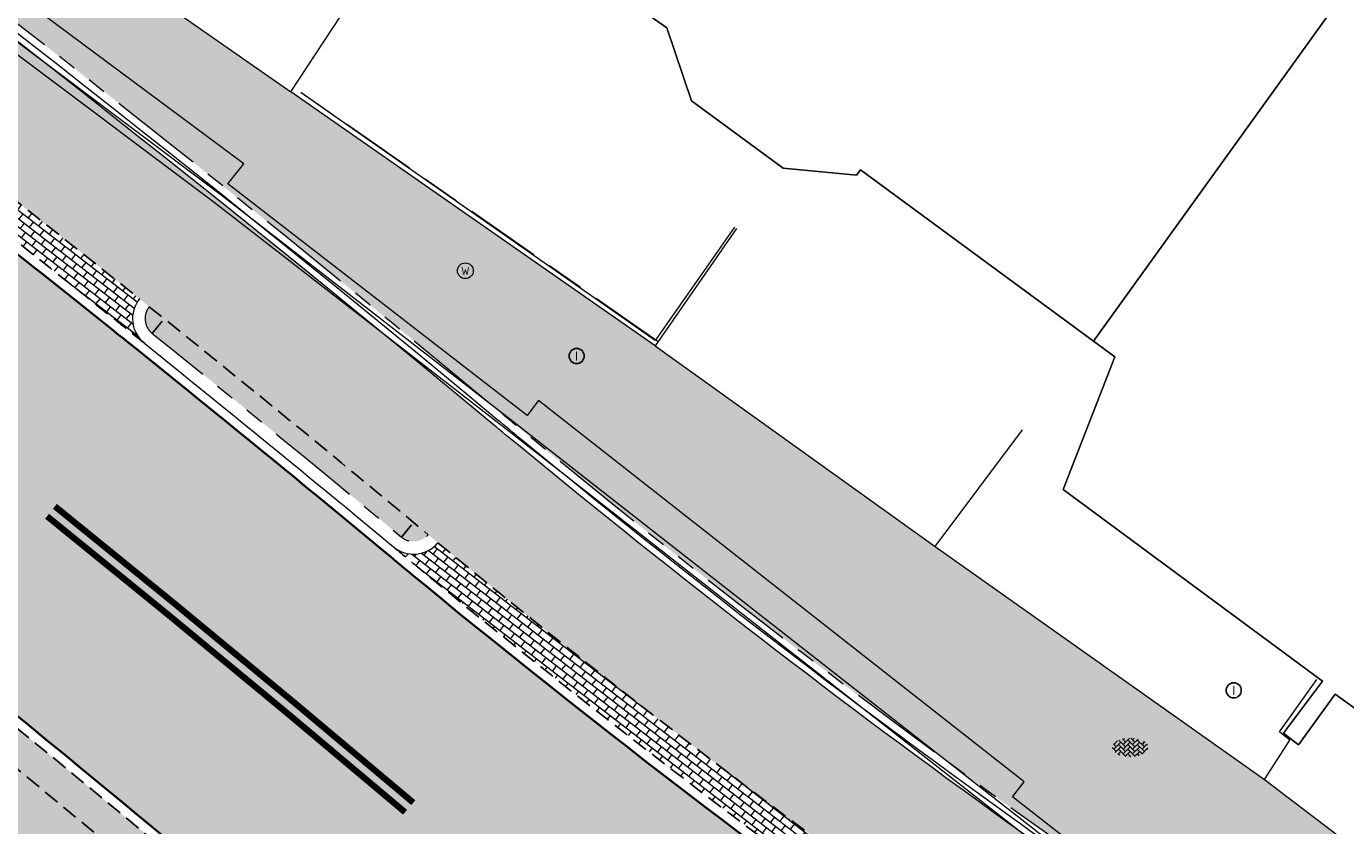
# Model space of a CAD drawing. Header units: metres. Extents: x 187916 to 189411, y 333285 to 334910.
# Tile 130 of 256: x 188355 to 188376, y 334447 to 334459. Entities that reach past the tile are written whole.
import ezdxf
from ezdxf.enums import TextEntityAlignment as Align

# ---------------------------------------------------------------- set-up
doc = ezdxf.new("R2010")
doc.units = ezdxf.units.M
for name, pattern in [('DASHED2', [0.375, 0.25, -0.125]), ('VH-OPSLUITBAND_100X200', [16, 8, -2, 4, -2]), ('VH-TROTTOIRBAND_180-200', [20, 10, -2, 2, -2, 2, -2])]:
    doc.linetypes.add(name, pattern=pattern)
for name, color, linetype, lineweight in [('B-ME-IE-MEUBILAIR_WEGMEUBILAIR-S', 253, 'Continuous', 18), ('B-ME-RI-PUT_INSPECTIE-S', 253, 'Continuous', 25), ('B-ME-VH-KANTOPSLUITING_ACHTERKANTBAND-G', 253, 'Continuous', 18), ('B-ME-VH-VERHARDING_ASFALT-G', 253, 'Continuous', 18), ('B-ME-VH-VERHARDING_BETONSTRAATSTEEN-G', 253, 'Continuous', 18), ('B-ME-VH-VERHARDING_BETONSTRAATSTEEN-S', 253, 'Continuous', 25), ('B-WE-OG-BEBOUWING-GV', 253, 'Continuous', 15), ('B-WE-OG-TERREIN_ERF-GV', 253, 'Continuous', 15), ('N-WE-VH-GOOT_TEGEL-G', 170, 'Continuous', 35), ('N-WE-VH-KANTOPSLUITING_OPSLUITBAND_80X200-G', 30, 'VH-OPSLUITBAND_100X200', 15), ('N-WE-VH-KANTOPSLUITING_RIJWIELPADBAND_4-12 200-G', 94, 'VH-TROTTOIRBAND_180-200', 15), ('N-WE-VH-KANTOPSLUITING_TROTTOIRBAND_180 200-G', 251, 'VH-TROTTOIRBAND_180-200', 15), ('N-WE-VH-KANTOPSLUITING_VOORKANTBAND-G', 7, 'Continuous', 15), ('N-WE-VH-KANTVERHARDING_STREKLAAG_BSS-G', 60, 'Continuous', 18), ('N-WE-VH-VERHARDING_ASFALT_RIJWEG-A', 251, 'Continuous', 18), ('N-WE-VH-VERHARDING_BETONSTRAATSTEEN-GRIJS-A', 250, 'Continuous', 18), ('N-WE-VH-VERHARDING_BETONSTRAATSTEEN-ROOD-A', 11, 'Continuous', 18), ('N-WE-VH-VERHARDING_TEGEL-A', 254, 'Continuous', 5), ('N-WE-VW-MARKERING_LANGS_STREEP-G', 251, 'Continuous', 0)]:
    doc.layers.add(name, color=color, linetype=linetype, lineweight=lineweight)
doc.layers.add('N-WE-VH-MATERIAALSCHEIDING-G', color=7, linetype='DASHED2')
doc.layers.add('N-WE-VH-VERHARDING_STRAATBAKSTEEN_DF-A', color=7, linetype='Continuous', lineweight=18, true_color=0x713a38)
doc.styles.add('NLCS-ISO', font='NLCS-ISO.ttf')

# ---------------------------------------------------------------- blocks, each defined once
blk = doc.blocks.new('SIE-WEG_STRAATPOT_WATER-SO')
blk.add_circle((0, 2.91038304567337e-14), 0.4)
at = {"style": 'NLCS-ISO'}
blk.add_text('W', height=0.4, dxfattribs=at).set_placement((-0.2128690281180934, -0.2108641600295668))
blk = doc.blocks.new('SRI-PUT_INSPECTIE-SO')
blk.add_circle((0, -7.105427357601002e-14), 1.999999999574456)
at = {"style": 'NLCS-ISO'}
blk.add_text('I', height=2.5, dxfattribs=at).set_placement((-0.002795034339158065, -0.007140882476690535), align=Align.MIDDLE_CENTER)
blk = doc.blocks.new('SVH-BSS_KEIFORMAAT_KEPER-SO')
at = {"ltscale": 0.1}
for p, q in [((-5.336050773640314, 0.881278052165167), (-4.454772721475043, -7.582823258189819e-14)), ((-5.197234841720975, 0.7424621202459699), (-4.025666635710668, 1.914030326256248)), ((-5.197234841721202, -0.7424621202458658), (-2.969848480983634, 1.48492424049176)), ((-4.812064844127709, -1.842216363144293), (-2.969848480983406, 3.785860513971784e-14)), ((-4.564991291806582, 1.595142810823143), (-4.454772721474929, 1.484924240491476)), ((-3.712310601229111, 0.7424621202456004), (-1.484924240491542, -1.484924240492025)), ((-3.597206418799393, 2.112282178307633), (-1.484924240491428, -2.747801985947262e-13)), ((-2.477046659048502, 2.477046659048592), (-1.484924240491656, 1.484924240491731)), ((-2.227386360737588, 0.7424621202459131), (-0.2128896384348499, 2.756958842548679)), ((-2.227386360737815, 2.227386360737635), (-1.846044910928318, 2.608727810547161)), ((-2.227386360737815, -0.7424621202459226), (-2.463584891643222e-13, 1.484924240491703)), ((-2.227386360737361, -2.227386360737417), (2.083888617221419e-13, 2.083888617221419e-13)), ((-0.7424621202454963, 2.227386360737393), (1.484924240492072, -2.321476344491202e-13)), ((-0.7424621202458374, 0.7424621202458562), (1.484924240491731, -1.48492424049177)), ((0.2160084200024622, 2.753840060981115), (1.484924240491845, 1.484924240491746)), ((0.742462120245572, 2.227386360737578), (1.196639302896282, 2.681563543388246)), ((0.7424621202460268, 0.7424621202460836), (2.445993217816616, 2.445993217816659)), ((0.7424621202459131, -0.7424621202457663), (2.969848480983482, 1.48492424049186)), ((0.7424621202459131, -2.227386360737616), (2.969848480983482, 9.43689570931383e-15)), ((2.227386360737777, 2.22738636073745), (4.454772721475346, -1.753042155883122e-13)), ((2.227386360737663, 0.7424621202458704), (4.454772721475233, -1.484924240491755)), ((3.7123106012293, 0.7424621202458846), (4.50164561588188, 1.531797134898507)), ((3.7123106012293, -0.7424621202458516), (5.246882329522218, 0.7921096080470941)), ((4.221158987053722, 1.718537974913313), (4.45477272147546, 1.484924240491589)), ((5.197234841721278, 0.7424621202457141), (5.392160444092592, 0.5475365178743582)), ((-5.734817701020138, -0.2048792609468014), (-4.454772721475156, -1.484924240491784)), ((-3.894231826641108, -2.40930758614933), (-2.969848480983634, -1.484924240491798)), ((-3.712310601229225, -0.742462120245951), (-1.484924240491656, -2.969848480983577)), ((-3.712310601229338, -2.227386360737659), (-3.270758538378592, -2.668938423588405)), ((-1.594092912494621, -3.079017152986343), (9.470202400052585e-14, -1.484924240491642)), ((-0.74246212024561, -0.74246212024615), (1.484924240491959, -2.969848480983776)), ((-0.7424621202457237, -2.227386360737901), (0.2141389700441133, -3.18398745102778)), ((-0.2171522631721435, -3.18700074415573), (9.470202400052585e-14, -2.969848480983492)), ((1.364972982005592, -3.089799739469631), (2.969848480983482, -1.484924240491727)), ((2.227386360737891, -0.7424621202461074), (3.843627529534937, -2.358703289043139)), ((2.22738636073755, -2.227386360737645), (2.78091825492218, -2.780918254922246)), ((3.712310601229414, -2.227386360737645), (5.574234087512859, -0.3654628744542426)), ((5.197234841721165, -0.7424621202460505), (5.40549668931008, -0.950723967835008))]:
    blk.add_line(p, q, dxfattribs=at)
at = {"style": 'NLCS-ISO'}
blk.add_attdef('FORMAAT', text='', height=1.8, dxfattribs=at).set_placement((-5.834817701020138, -0.2150483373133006), align=Align.MIDDLE_RIGHT)
blk.add_attdef('KLEUR', text='', height=1.8, dxfattribs=at).set_placement((5.824648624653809, -0.2150483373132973), align=Align.MIDDLE_LEFT)
at = {"style": 'NLCS-ISO', "flags": 1}
blk.add_attdef('FUNCTIE', text='', height=1.8, dxfattribs=at).set_placement((0.1159930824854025, -3.584775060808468), align=Align.MIDDLE_CENTER)
blk = doc.blocks.new('DTM')
at = {"layer": 'B-ME-VH-KANTOPSLUITING_ACHTERKANTBAND-G', "ltscale": 0.2, "flags": 128}
for points in [[(188378.3480000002, 334440.9900000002), (188370.4619999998, 334447.1550000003), (188370.6460000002, 334447.3930000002), (188362.9589999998, 334453.4300000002), (188362.7790000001, 334453.1890000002), (188358.0389999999, 334456.8590000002), (188358.2880000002, 334457.1749999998), (188352.199, 334461.7009999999), (188351.9619999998, 334461.4050000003), (188348.0660000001, 334464.1359999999), (188344.1749999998, 334466.7719999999), (188344.3339999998, 334467.0180000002), (188338.7370000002, 334470.4870000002)], [(188366.0580000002, 334456.173), (188364.8059999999, 334454.3769999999), (188359.2000000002, 334458.298)]]:
    blk.add_lwpolyline(points, dxfattribs=at)
at = {"layer": 'B-ME-VH-VERHARDING_ASFALT-G', "ltscale": 0.2, "flags": 128}
blk.add_lwpolyline([(188378.1230000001, 334440.7080000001), (188370.2370000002, 334446.8739999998), (188362.5389999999, 334452.9029999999), (188357.8190000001, 334456.5660000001), (188351.767, 334461.108), (188347.8220000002, 334463.872), (188343.9759999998, 334466.4449999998), (188338.4189999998, 334469.9369999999)], dxfattribs=at)
at = {"layer": 'B-ME-VH-VERHARDING_BETONSTRAATSTEEN-G', "ltscale": 0.2, "flags": 128}
for points in [[(188378.2239999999, 334440.8500000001), (188370.3450000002, 334446.9980000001), (188362.6469999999, 334453.023), (188357.9330000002, 334456.682), (188351.8670000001, 334461.233), (188347.9029999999, 334463.9989999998), (188344.0550000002, 334466.5959999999), (188338.5040000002, 334470.0600000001), (188332.0819999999, 334473.8700000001), (188326.6979999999, 334477.003), (188320.0559999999, 334481.1340000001), (188318.3319999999, 334482.7710000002), (188317.5869999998, 334485.1129999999), (188317.9470000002, 334487.3659999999), (188318.8119999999, 334489.3909999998), (188319.4730000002, 334490.7280000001), (188322.0090000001, 334496.2519999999)], [(188345.731, 334467.841), (188345.9029999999, 334467.7029999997), (188347.1490000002, 334466.767), (188350.753, 334464.2089999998), (188351.8730000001, 334463.3909999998), (188353.1600000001, 334462.5049999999), (188355.5469999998, 334460.8050000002), (188356.6320000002, 334459.9909999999), (188359.0350000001, 334458.318)], [(188359.0350000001, 334458.318), (188361.0159999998, 334461.3300000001)], [(188366.0920000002, 334456.1540000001), (188364.8059999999, 334454.2939999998), (188359.0350000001, 334458.3179999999)], [(188364.8059999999, 334454.2939999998), (188369.2390000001, 334451.1189999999), (188374.4539999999, 334447.429), (188376.6859999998, 334445.7289999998)], [(188369.2390000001, 334451.1189999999), (188370.6209999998, 334452.9649999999)], [(188374.4539999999, 334447.429), (188374.855, 334448.0529999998), (188374.6919999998, 334448.1839999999), (188375.281, 334449.0099999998)]]:
    blk.add_lwpolyline(points, dxfattribs=at)
at = {"layer": 'B-WE-OG-BEBOUWING-GV', "ltscale": 0.2, "flags": 128}
for points in [[(188370.962, 334474.935), (188368.318, 334471.57), (188368.768, 334471.212), (188361.451, 334461.817), (188364.99, 334459.329), (188365.382, 334458.174), (188366.832, 334457.107), (188367.994, 334456.998), (188368.053, 334457.079), (188371.743, 334454.367), (188379.373, 334464.966), (188382.902, 334469.018), (188384.915, 334471.34), (188382.759, 334473.226), (188380.078, 334475.571), (188377.508, 334472.089), (188374.429, 334474.361), (188373.484, 334473.08)], [(188371.743, 334454.367), (188372.082, 334454.118), (188371.266, 334452.022), (188375.373, 334448.984), (188374.753, 334448.163), (188374.991, 334447.978), (188375.574, 334448.781), (188377.126, 334447.663), (188376.533, 334446.85), (188376.767, 334446.665), (188377.364, 334447.483), (188377.714, 334447.962), (188378.603, 334449.18), (188384.055, 334445.194), (188385.989, 334445.364), (188389.824, 334449.71), (188390.43, 334450.396), (188393.312, 334453.662), (188383.643, 334461.46), (188381.817, 334462.959), (188379.373, 334464.966)]]:
    blk.add_lwpolyline(points, close=True, dxfattribs=at)
at = {"layer": 'B-WE-OG-TERREIN_ERF-GV', "ltscale": 0.2, "flags": 128}
blk.add_lwpolyline([(188377.126, 334447.663), (188375.574, 334448.781), (188374.991, 334447.978), (188374.753, 334448.163), (188375.373, 334448.984), (188371.266, 334452.022), (188372.082, 334454.118), (188371.743, 334454.367), (188368.053, 334457.079), (188367.994, 334456.998), (188366.832, 334457.107), (188365.382, 334458.174), (188364.99, 334459.329), (188361.451, 334461.817)], dxfattribs=at)
at = {"layer": 'B-ME-IE-MEUBILAIR_WEGMEUBILAIR-S', "xscale": 0.3125, "yscale": 0.3125, "zscale": 0.3125}
blk.add_blockref('SIE-WEG_STRAATPOT_WATER-SO', (188361.799, 334455.483), dxfattribs=at)
at = {"layer": 'B-ME-RI-PUT_INSPECTIE-S', "xscale": 0.06, "yscale": 0.06, "zscale": 0.06250000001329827}
for p in [(188363.561, 334454.133), (188373.966, 334448.84)]:
    blk.add_blockref('SRI-PUT_INSPECTIE-SO', p, dxfattribs=at)
at = {"layer": 'B-ME-VH-VERHARDING_BETONSTRAATSTEEN-S', "xscale": 0.05, "yscale": 0.05, "zscale": 0.05}
blk.add_blockref('SVH-BSS_KEIFORMAAT_KEPER-SO', (188372.328, 334447.947), dxfattribs=at)
blk = doc.blocks.new('ontwerp Wilhelmina- & Engelenkampstraat')
at = {"layer": 'N-WE-VH-VERHARDING_ASFALT_RIJWEG-A', "transparency": 33554610}
h = blk.add_hatch(color=256, dxfattribs=at)
h.dxf.hatch_style = 1
edge = h.paths.add_edge_path()
edge.add_line((188163.8208333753, 334580.6406240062), (188159.2952212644, 334575.7984076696))
edge.add_line((188159.2952212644, 334575.7984076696), (188174.5957356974, 334565.9704214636))
edge.add_line((188174.5957356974, 334565.9704214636), (188208.8839609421, 334543.8760752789))
edge.add_arc((188265.1432202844, 334630.8183515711), 103.5570551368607, 237.0935993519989, 239.2286548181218)
edge.add_arc((189667.3076695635, 336961.7811804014), 2823.749582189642, 238.9808935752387, 239.4819934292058)
edge.add_line((188233.3818636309, 334529.2067239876), (188237.2558465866, 334526.9002472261))
edge.add_arc((188172.8948845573, 334415.8189779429), 128.3798341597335, 56.614742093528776, 59.911814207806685, ccw=False)
edge.add_arc((188228.9109722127, 334498.8883011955), 28.21409776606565, 55.4845922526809, 58.773180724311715, ccw=False)
edge.add_line((188244.8978654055, 334522.1359797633), (188270.2099100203, 334505.7794106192))
edge.add_arc((188264.7010883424, 334497.2544241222), 10.15000054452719, 13.737900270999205, 57.129572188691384, ccw=False)
edge.add_line((188274.5607201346, 334499.6648539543), (188285.3916733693, 334492.8307818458))
edge.add_arc((188287.0274187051, 334482.813442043), 10.15001278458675, 56.479027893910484, 99.27405743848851, ccw=False)
edge.add_line((188292.6326838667, 334491.2753426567), (188328.2332900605, 334467.6895627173))
edge.add_arc((188166.0016867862, 334216.8707131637), 298.7125514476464, 47.8039201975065, 57.10489379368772, ccw=False)
edge.add_arc((188346.5713980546, 334415.6696875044), 30.15000000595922, 31.86626050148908, 48.27499196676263, ccw=False)
edge.add_arc((188363.5941228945, 334425.9773084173), 10.25375049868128, 32.663466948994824, 33.16756871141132, ccw=False)
edge.add_arc((188363.7680247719, 334425.9005759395), 10.15000001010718, 9.405490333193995, 33.55795590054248, ccw=False)
edge.add_arc((188373.1107148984, 334427.4481680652), 0.680000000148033, -65.24652159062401, 9.405490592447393, ccw=False)
edge.add_line((188373.39544101, 334426.8306479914), (188373.3535042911, 334426.8064665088))
edge.add_line((188373.3535042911, 334426.8064665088), (188373.0122377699, 334426.6096859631))
edge.add_arc((188366.2889411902, 334422.7187079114), 7.76803881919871, 0.9923180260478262, 30.05928364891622, ccw=False)
edge.add_line((188374.0558150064, 334422.853237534), (188385.6760825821, 334436.9428109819))
edge.add_arc((188384.9421657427, 334443.9042308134), 6.99999999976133, 238.676415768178, 276.0182515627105, ccw=False)
edge.add_line((188381.3030702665, 334437.9245164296), (188374.3090535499, 334441.7971089))
edge.add_line((188374.3090535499, 334441.7971089), (188374.1759859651, 334441.5785117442))
edge.add_arc((188373.7240602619, 334441.8357337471), 0.5199999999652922, 236.9865645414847, 330.35281892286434, ccw=False)
edge.add_arc((188428.1308333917, 334525.1050683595), 99.98797832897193, 235.55122826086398, 236.8408409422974, ccw=False)
edge.add_arc((188411.6700745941, 334501.8726051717), 71.51970141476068, 233.64609065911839, 235.89746209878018, ccw=False)
edge.add_arc((188411.670100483, 334501.8726410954), 71.51974569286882, 233.2495609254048, 233.64609101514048, ccw=False)
edge.add_arc((188457.7549952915, 334568.1260296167), 152.2034652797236, 230.5042180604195, 234.2720138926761, ccw=False)
edge.add_arc((188166.9569656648, 334218.1136175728), 302.8501405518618, 50.16648870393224, 50.26164584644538)
edge.add_arc((188166.9570554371, 334218.113725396), 302.8500002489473, 50.26164586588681, 51.22502147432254)
edge.add_arc((188166.9539407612, 334218.1098417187), 302.854978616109, 51.22502222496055, 51.3192961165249)
edge.add_arc((188167.7827901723, 334219.1716967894), 301.508037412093, 51.31614081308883, 52.74067650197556)
edge.add_arc((188166.9798580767, 334218.1437757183), 302.8122778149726, 52.73751119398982, 52.83170123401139)
edge.add_arc((188166.9570555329, 334218.113725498), 302.8500001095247, 52.83169831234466, 54.43051335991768)
edge.add_arc((188166.9767697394, 334218.1413522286), 302.8160606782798, 54.43050684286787, 54.52539666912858)
edge.add_arc((188160.6555547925, 334209.0669401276), 313.8745045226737, 54.54701659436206, 57.10245107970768)
edge.add_line((188331.1328921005, 334472.609502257), (188320.0936543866, 334479.922007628))
edge.add_arc((188323.4852573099, 334485.0441346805), 6.143220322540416, 221.5045135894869, 236.48957065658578, ccw=False)
edge.add_arc((188319.5511004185, 334481.5629375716), 0.8899999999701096, 137.6692106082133, 221.5046791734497, ccw=False)
edge.add_line((188318.8931507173, 334482.1622723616), (188319.2594146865, 334482.6371719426))
edge.add_line((188319.2594146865, 334482.6371719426), (188319.2912123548, 334482.6784009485))
edge.add_arc((188340.6890844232, 334510.7641414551), 35.30832407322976, 218.5773896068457, 232.6970680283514, ccw=False)
edge.add_arc((188279.0883320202, 334513.8429033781), 42.25714136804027, 321.20296164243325, 323.56659149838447, ccw=False)
edge.add_arc((188310.4726214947, 334488.8679822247), 2.15802668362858, 242.7824537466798, 315.8976350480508, ccw=False)
edge.add_line((188309.4856042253, 334486.9489001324), (188295.3438852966, 334496.3165348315))
edge.add_line((188295.3438852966, 334496.3165348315), (188286.6449701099, 334501.9456440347))
edge.add_line((188286.6449701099, 334501.9456440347), (188245.2759046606, 334528.678213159))
edge.add_arc((188189.2378963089, 334441.9585258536), 103.2500002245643, 57.12957376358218, 59.23144345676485)
edge.add_line((188242.0576432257, 334530.6751358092), (188236.73552821, 334533.8437957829))
edge.add_arc((182886.7756591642, 325560.3118348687), 10447.31288197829, 59.19688513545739, 59.33512800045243)
edge.add_line((188215.0687000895, 334546.7260098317), (188212.1448451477, 334548.5376449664))
edge.add_line((188212.1448451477, 334548.5376449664), (188202.8877957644, 334554.5207101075))
edge.add_line((188202.8877957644, 334554.5207101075), (188173.134058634, 334573.6931625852))
edge.add_line((188173.134058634, 334573.6931625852), (188171.667712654, 334574.6976989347))
edge.add_arc((188421.3357456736, 334919.3221964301), 425.5586575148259, 233.19857496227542, 234.07802403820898, ccw=False)
edge.add_line((188166.4075921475, 334578.5703695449), (188163.8279358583, 334580.6347157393))
edge.add_line((188163.8279358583, 334580.6347157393), (188163.8208333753, 334580.6406240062))
at = {"layer": 'N-WE-VH-VERHARDING_BETONSTRAATSTEEN-GRIJS-A', "transparency": 33554610}
h = blk.add_hatch(dxfattribs=at)
h.set_pattern_fill('AVH-BSS_KEIFORMAAT_HALFST', color=256, angle=233.4, pattern_type=2)
h.set_pattern_definition([(233.4, (188343.2831061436, 334456.2994648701), (0.02169222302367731, -0.1468994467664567), [0.105, -0.105]), (323.4, (188343.2831061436, 334456.2994648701), (0.0626036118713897, 0.084295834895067), [])])
edge = h.paths.add_edge_path()
edge.add_arc((188165.8989250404, 334216.7480496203), 298.7224488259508, 50.25087587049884, 56.77227815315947)
edge.add_arc((188329.3154742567, 334466.210793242), 0.5000000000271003, -33.22013459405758, 56.797645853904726, ccw=False)
edge.add_line((188329.7337601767, 334465.9368646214), (188329.399960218, 334465.4271558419))
edge.add_line((188329.399960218, 334465.4271558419), (188330.1889834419, 334465.2468739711))
edge.add_arc((188329.0752486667, 334460.3724924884), 4.999999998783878, 56.185788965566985, 77.1295736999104, ccw=False)
edge.add_arc((188165.8043660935, 334216.6121695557), 298.3879277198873, 50.349627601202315, 56.185788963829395, ccw=False)
edge.add_arc((188356.5904077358, 334446.0369229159), 0.5000000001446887, 50.239357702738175, 140.2393576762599, ccw=False)
h = blk.add_hatch(dxfattribs=at)
h.set_pattern_fill('AVH-BSS_KEIFORMAAT_HALFST', color=256, angle=232.4, pattern_type=2)
h.set_pattern_definition([(232.4, (188353.7546606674, 334457.4472952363), (0.01912517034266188, -0.1472556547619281), [0.105, -0.105]), (322.4, (188353.7546606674, 334457.4472952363), (0.06406524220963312, 0.083190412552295), [])])
edge = h.paths.add_edge_path()
edge.add_arc((188172.0338833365, 334224.6185754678), 295.2486034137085, 51.29976592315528, 52.75691311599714)
edge.add_arc((188350.3198767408, 334459.9614571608), 0.5000000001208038, 232.7220620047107, 322.7220619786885, ccw=False)
edge.add_line((188350.0170357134, 334459.5636037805), (188350.4140299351, 334459.2621001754))
edge.add_arc((188167.7820509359, 334219.1707496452), 301.6592387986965, 51.316143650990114, 52.74058490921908, ccw=False)
edge.add_line((188356.3259341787, 334454.6479257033), (188356.7148685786, 334454.3360200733))
edge.add_arc((188357.0272517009, 334454.7264259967), 0.5000000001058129, 141.334967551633, 231.3349675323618, ccw=False)
h = blk.add_hatch(dxfattribs=at)
h.set_pattern_fill('AVH-BSS_KEIFORMAAT_HALFST', color=256, angle=232.38, pattern_type=2)
h.set_pattern_definition([(232.38, (188365.3260205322, 334448.1547179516), (0.01907376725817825, -0.1472623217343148), [0.105, -0.105]), (322.38, (188365.3260205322, 334448.1547179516), (0.06409427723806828, 0.08316804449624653), [])])
edge = h.paths.add_edge_path()
edge.add_arc((188360.9796795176, 334451.49639697), 0.4999999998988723, 230.2139543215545, 320.2139543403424, ccw=False)
edge.add_arc((188166.9570976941, 334218.1137761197), 302.9999342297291, 50.16657188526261, 50.26164587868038, ccw=False)
edge.add_arc((188457.6726737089, 334568.0191787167), 151.9186532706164, 230.5027131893, 234.2741903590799)
edge.add_arc((188411.6701060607, 334501.8726485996), 71.36975504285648, 233.2484849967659, 233.6460909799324)
edge.add_arc((188369.6619617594, 334444.795171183), 0.5000000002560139, 143.4457967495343, 233.44579639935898, ccw=False)
edge.add_arc((188457.6532956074, 334567.9945893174), 151.3873471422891, 230.5023532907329, 234.2756569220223, ccw=False)
at = {"layer": 'N-WE-VH-VERHARDING_BETONSTRAATSTEEN-ROOD-A', "transparency": 33554610}
h = blk.add_hatch(color=11, dxfattribs=at)
h.dxf.hatch_style = 1
edge = h.paths.add_edge_path()
edge.add_arc((188287.0873413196, 334492.3325988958), 0.4999999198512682, 89.4604918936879, 237.1660866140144)
edge.add_line((188286.8162385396, 334491.9124760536), (188287.4732324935, 334491.4888089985))
edge.add_line((188287.4732324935, 334491.4888089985), (188326.1999030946, 334466.467516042))
edge.add_arc((188328.9133198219, 334470.6672028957), 5.000000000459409, 237.1335067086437, 257.1295737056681)
edge.add_line((188327.7995850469, 334465.7928214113), (188329.3999602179, 334465.4271558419))
edge.add_line((188329.3999602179, 334465.4271558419), (188330.1889834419, 334465.2468739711))
edge.add_arc((188329.0752486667, 334460.3724924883), 4.999999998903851, 56.185788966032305, 77.12957369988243, ccw=False)
edge.add_arc((188165.8043660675, 334216.6121695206), 298.387927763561, 50.349627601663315, 56.185788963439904, ccw=False)
edge.add_line((188356.2060462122, 334446.3567138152), (188356.3597908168, 334446.2287974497))
edge.add_line((188356.3597908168, 334446.2287974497), (188356.5904077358, 334446.036922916))
edge.add_line((188356.5904077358, 334446.036922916), (188361.8286426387, 334441.6786827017))
edge.add_arc((188344.5599340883, 334420.9231604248), 26.99999999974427, 32.82142776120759, 50.23935769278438, ccw=False)
edge.add_line((188367.2497608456, 334435.55776878), (188372.6310091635, 334427.2145614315))
edge.add_arc((188365.9080979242, 334422.8783806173), 7.999999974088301, 32.366189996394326, 32.82143265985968, ccw=False)
edge.add_arc((188373.1107148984, 334427.4481680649), 0.5299999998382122, 212.8069930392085, 294.0608400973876)
edge.add_line((188373.3267993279, 334426.9642181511), (188371.2876340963, 334425.7883980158))
edge.add_arc((188366.0797314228, 334422.6122753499), 6.100000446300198, 31.37759433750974, 32.82160199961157)
edge.add_line((188371.2059418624, 334425.9186286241), (188371.0684963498, 334426.1317258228))
edge.add_line((188371.0684963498, 334426.1317258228), (188367.8735351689, 334431.0852656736))
edge.add_line((188367.8735351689, 334431.0852656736), (188367.3315126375, 334431.9256296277))
edge.add_line((188367.3315126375, 334431.9256296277), (188365.6530693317, 334434.527925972))
edge.add_arc((188344.5599340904, 334420.9231604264), 25.09999999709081, 32.8214277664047, 50.23935769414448)
edge.add_line((188360.6134372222, 334440.2181089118), (188355.3752028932, 334444.5763486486))
edge.add_line((188355.3752028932, 334444.5763486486), (188354.9937284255, 334444.8937423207))
edge.add_arc((188165.804366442, 334216.612169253), 296.4879277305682, 50.34960901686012, 56.18589385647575)
edge.add_arc((188329.0752486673, 334460.3724924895), 3.099999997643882, 56.19581256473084, 77.12957356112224)
edge.add_line((188329.7657642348, 334463.3946090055), (188328.9767409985, 334463.5748908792))
edge.add_line((188328.9767409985, 334463.5748908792), (188327.3763658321, 334463.9405564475))
edge.add_arc((188328.9133198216, 334470.6672028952), 6.899999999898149, 237.12957376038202, 257.1295737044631, ccw=False)
edge.add_line((188325.1684069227, 334464.8718920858), (188285.1815984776, 334490.7112507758))
edge.add_arc((188282.9563611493, 334487.2676597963), 4.100000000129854, 57.12958659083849, 115.9107108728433)
edge.add_arc((188286.997890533, 334482.8330201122), 9.999999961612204, 89.46050176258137, 125.6837323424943, ccw=False)
h = blk.add_hatch(color=11, dxfattribs=at)
h.dxf.hatch_style = 1
edge = h.paths.add_edge_path()
edge.add_line((188375.2147114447, 334443.5733533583), (188373.2174280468, 334444.7891682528))
edge.add_arc((188381.0689906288, 334457.6873451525), 15.1000000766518, 235.2596571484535, 238.6696917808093, ccw=False)
edge.add_arc((188456.5123600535, 334566.477660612), 147.48970786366, 234.2901737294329, 235.2596571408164, ccw=False)
edge.add_arc((188456.7561591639, 334566.7947621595), 147.8894904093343, 230.4757839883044, 234.28518571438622, ccw=False)
edge.add_arc((188456.5198589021, 334566.4880194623), 147.5025007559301, 230.2672198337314, 230.4707572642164, ccw=False)
edge.add_arc((188166.9570555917, 334218.1137255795), 305.5000000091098, 50.2672138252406, 56.9684209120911)
edge.add_arc((188338.9909921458, 334482.7033789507), 10.09999998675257, 228.7488354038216, 236.9684209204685, ccw=False)
edge.add_line((188332.3314450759, 334475.1099322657), (188330.1871062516, 334476.9905440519))
edge.add_arc((188321.0219869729, 334466.5401569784), 13.90000004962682, 48.74883540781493, 53.7864393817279)
edge.add_line((188329.2340603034, 334477.7549620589), (188321.9163525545, 334483.1041001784))
edge.add_line((188321.9163525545, 334483.1041001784), (188321.1092134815, 334483.6941071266))
edge.add_arc((188336.9217947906, 334505.5168472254), 26.94939170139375, 232.6500292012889, 234.0732165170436, ccw=False)
edge.add_line((188320.5720853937, 334484.0935721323), (188319.0080041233, 334482.0655770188))
edge.add_arc((188319.5511004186, 334481.5629375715), 0.7400000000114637, 53.8337420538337, 137.215522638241, ccw=False)
edge.add_line((188319.987796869, 334482.160345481), (188320.7951048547, 334481.5702151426))
edge.add_line((188320.7951048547, 334481.5702151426), (188328.0955506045, 334476.2336959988))
edge.add_arc((188321.0219869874, 334466.540156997), 12.00000002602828, 40.36816161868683, 53.88104476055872, ccw=False)
edge.add_arc((188334.7361571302, 334478.1986962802), 5.999999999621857, 220.3681616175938, 237.1009317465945)
edge.add_line((188331.4771923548, 334473.1609240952), (188331.4859429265, 334473.1552632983))
edge.add_line((188331.4859429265, 334473.1552632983), (188331.9057572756, 334472.8836829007))
edge.add_arc((188159.7065955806, 334207.6705933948), 316.2127988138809, 54.55319300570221, 57.004898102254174, ccw=False)
edge.add_line((188343.0932236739, 334465.274705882), (188343.4998357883, 334464.9839278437))
edge.add_arc((188166.9570557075, 334218.1137257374), 303.4999998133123, 52.8316079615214, 54.43053505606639, ccw=False)
edge.add_line((188350.3194962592, 334459.9617467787), (188350.717730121, 334459.6586161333))
edge.add_arc((188172.028965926, 334224.6122750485), 295.2565950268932, 51.29978564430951, 52.756893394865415, ccw=False)
edge.add_line((188356.6368457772, 334455.038809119), (188357.0272517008, 334454.7264259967))
edge.add_arc((188166.9653213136, 334218.1237535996), 303.4870046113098, 50.26159623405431, 51.225233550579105, ccw=False)
edge.add_line((188360.9795197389, 334451.4965300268), (188361.363899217, 334451.1764356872))
edge.add_arc((188457.653295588, 334567.9945892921), 151.3873471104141, 230.502353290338, 234.2756569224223)
edge.add_line((188369.2603148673, 334445.0929626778), (188369.41947413, 334444.971713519))
edge.add_arc((188380.4179373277, 334459.5740730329), 18.28100369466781, 233.0130258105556, 238.8807426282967)
edge.add_line((188370.9699289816, 334443.9238259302), (188373.9036623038, 334442.1592196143))
edge.add_arc((188373.7240602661, 334441.8357337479), 0.3699999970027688, -29.64405162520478, 60.96060193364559, ccw=False)
edge.add_line((188374.0456327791, 334441.652727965), (188375.2147114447, 334443.5733533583))
at = {"layer": 'N-WE-VH-VERHARDING_STRAATBAKSTEEN_DF-A', "transparency": 33554610}
h = blk.add_hatch(color=256, dxfattribs=at)
h.dxf.hatch_style = 1
h.paths.add_polyline_path([(188379.7799532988, 334442.9046545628), (188379.3278039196, 334443.2990667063), (188378.5389731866, 334442.3947735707), (188378.9911225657, 334442.0003614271)])
edge = h.paths.add_edge_path()
edge.add_line((188373.3318216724, 334444.9770887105), (188374.168345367, 334444.4678680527))
edge.add_line((188374.168345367, 334444.4678680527), (188374.2537637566, 334444.4158709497))
edge.add_line((188374.2537637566, 334444.4158709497), (188374.9787085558, 334444.0682288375))
edge.add_line((188374.9787085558, 334444.0682288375), (188375.0641269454, 334444.0162317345))
edge.add_line((188375.0641269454, 334444.0162317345), (188375.8432918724, 334443.5653414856))
edge.add_line((188375.8432918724, 334443.5653414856), (188375.9287102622, 334443.5133443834))
edge.add_line((188375.9287102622, 334443.5133443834), (188376.8064353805, 334442.9790430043))
edge.add_line((188376.8064353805, 334442.9790430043), (188377.6606192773, 334442.459071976))
edge.add_line((188377.6606192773, 334442.459071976), (188377.7460376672, 334442.4070748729))
edge.add_line((188377.7460376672, 334442.4070748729), (188377.902028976, 334442.6633300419))
edge.add_line((188377.902028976, 334442.6633300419), (188378.9911225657, 334442.0003614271))
edge.add_line((188378.9911225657, 334442.0003614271), (188379.4395599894, 334441.7273821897))
edge.add_line((188379.4395599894, 334441.7273821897), (188379.2835686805, 334441.4711270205))
edge.add_line((188379.2835686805, 334441.4711270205), (188380.2147021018, 334440.9043141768))
edge.add_line((188380.2147021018, 334440.9043141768), (188381.0710000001, 334442.311))
edge.add_line((188381.0710000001, 334442.311), (188380.525, 334442.732))
edge.add_line((188380.525, 334442.732), (188378.5359999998, 334444.213))
edge.add_line((188378.5359999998, 334444.213), (188378, 334444.608))
edge.add_line((188378, 334444.608), (188378.1260000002, 334444.733))
edge.add_line((188378.1260000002, 334444.733), (188376.6209999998, 334445.6329999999))
edge.add_line((188376.6209999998, 334445.6329999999), (188376.6859999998, 334445.7289999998))
edge.add_line((188376.6859999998, 334445.7289999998), (188374.4539999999, 334447.429))
edge.add_line((188374.4539999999, 334447.429), (188369.2390000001, 334451.1189999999))
edge.add_line((188369.2390000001, 334451.1189999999), (188364.8059999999, 334454.2939999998))
edge.add_line((188364.8059999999, 334454.2939999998), (188359.0350000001, 334458.318))
edge.add_line((188359.0350000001, 334458.318), (188356.6320000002, 334459.9909999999))
edge.add_line((188356.6320000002, 334459.9909999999), (188355.5469999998, 334460.8050000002))
edge.add_line((188355.5469999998, 334460.8050000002), (188353.1600000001, 334462.5049999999))
edge.add_line((188353.1600000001, 334462.5049999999), (188351.8730000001, 334463.3909999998))
edge.add_line((188351.8730000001, 334463.3909999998), (188350.753, 334464.2089999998))
edge.add_line((188350.753, 334464.2089999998), (188347.1490000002, 334466.767))
edge.add_line((188347.1490000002, 334466.767), (188345.9029999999, 334467.7029999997))
edge.add_line((188345.9029999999, 334467.7029999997), (188345.731, 334467.841))
edge.add_line((188345.731, 334467.841), (188337.602, 334473.7149999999))
edge.add_line((188337.602, 334473.7149999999), (188334.2510000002, 334476.3659999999))
edge.add_line((188334.2510000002, 334476.3659999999), (188331.8950000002, 334478.0340000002))
edge.add_line((188331.8950000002, 334478.0340000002), (188331.7949999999, 334477.9180000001))
edge.add_line((188331.7949999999, 334477.9180000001), (188331.1200000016, 334478.3370000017))
edge.add_line((188331.1200000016, 334478.3370000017), (188330.2230000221, 334479.0440000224))
edge.add_line((188330.2230000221, 334479.0440000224), (188325.1970000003, 334482.7590000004))
edge.add_line((188325.1970000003, 334482.7590000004), (188321.5099999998, 334485.4560000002))
edge.add_line((188321.5099999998, 334485.4560000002), (188320.4370000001, 334486.9670000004))
edge.add_line((188320.4370000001, 334486.9670000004), (188320.7119999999, 334488.1680000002))
edge.add_line((188320.7119999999, 334488.1680000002), (188318.7810840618, 334488.6739897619))
edge.add_arc((188321.3183473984, 334487.4898044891), 2.799999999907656, 154.98071356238, 228.6156593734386)
edge.add_arc((188335.2072207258, 334503.2409697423), 23.80000005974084, 228.5975928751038, 233.8337336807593)
edge.add_line((188321.1621158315, 334484.0270416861), (188321.2860837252, 334483.9364229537))
edge.add_line((188321.2860837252, 334483.9364229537), (188321.3668145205, 334483.8774099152))
edge.add_line((188321.3668145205, 334483.8774099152), (188321.9654504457, 334483.3407209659))
edge.add_line((188321.9654504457, 334483.3407209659), (188322.046181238, 334483.2817079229))
edge.add_line((188322.046181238, 334483.2817079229), (188329.3640355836, 334477.9324625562))
edge.add_arc((188321.0219869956, 334466.5401570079), 14.1200000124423, 48.74883540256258, 53.7864392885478, ccw=False)
edge.add_line((188330.3321656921, 334477.1559458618), (188332.4765045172, 334475.275334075))
edge.add_arc((188338.9909921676, 334482.7033789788), 9.880000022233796, 228.7488354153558, 236.9734786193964)
edge.add_arc((188166.9570553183, 334218.1137257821), 305.7200000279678, 50.26721250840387, 56.96825739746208, ccw=False)
edge.add_arc((188456.5164043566, 334566.4838236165), 147.27706583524, 230.2672125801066, 230.4705606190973)
edge.add_arc((188456.7559828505, 334566.7945341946), 147.6692023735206, 230.4755941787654, 234.2848972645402)
edge.add_arc((188456.512363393, 334566.4776565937), 147.2697064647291, 234.2898860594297, 235.2596551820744)
edge.add_arc((188381.0689905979, 334457.6873451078), 14.88000002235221, 235.2596571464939, 238.6696917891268)
at = {"layer": 'N-WE-VH-VERHARDING_TEGEL-A', "transparency": 33554610}
h = blk.add_hatch(color=256, dxfattribs=at)
h.dxf.hatch_style = 1
h.paths.add_polyline_path([(188357.0275114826, 334454.7256724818, 0.0002517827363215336), (188356.7929647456, 334454.9138016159, 0.4143092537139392), (188356.8399526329, 334454.4920778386)])
h = blk.add_hatch(color=256, dxfattribs=at)
h.dxf.hatch_style = 1
h.paths.add_polyline_path([(188360.7875747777, 334451.2659716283), (188360.9793893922, 334451.4966752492, 0.004273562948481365), (188357.0275114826, 334454.7256724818), (188356.8399526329, 334454.4920778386, -0.004203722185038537)])
h = blk.add_hatch(color=256, dxfattribs=at)
h.dxf.hatch_style = 1
h.paths.add_polyline_path([(188360.7875747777, 334451.2659716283, 0.4143227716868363), (188361.2102829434, 334451.3045061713, 0.0002515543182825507), (188360.9793893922, 334451.4966752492)])
at = {"layer": 'N-WE-VH-GOOT_TEGEL-G'}
for points in [[(188277.3814934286, 334486.720956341), (188278.5889625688, 334488.4539261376, -0.03051628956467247), (188279.3382961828, 334489.4391516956, -0.00356374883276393), (188279.5428751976, 334489.669406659, -0.1742115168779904), (188285.6182794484, 334492.8651627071, -0.1830887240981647), (188292.6326838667, 334491.2753426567), (188328.2332900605, 334467.6895627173, -0.04060544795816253), (188366.6379168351, 334438.1720723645, -0.07171918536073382), (188372.1772720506, 334431.5870276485, -0.00219959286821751), (188372.2262955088, 334431.511293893, -0.1057768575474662), (188373.7815733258, 334427.5592939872, -0.3377617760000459), (188373.39544101, 334426.8306479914), (188371.4074756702, 334425.6843506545)], [(188320.4226567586, 334484.1454370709), (188318.8931507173, 334482.1622723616, 0.3830405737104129), (188318.8845779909, 334480.9731512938, 0.06547653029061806), (188320.0936543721, 334479.9220076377), (188331.1328921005, 334472.609502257, -0.01115204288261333), (188342.7136593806, 334464.7465269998, -0.0004140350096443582), (188343.1218308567, 334464.4551440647, -0.006976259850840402), (188349.9264119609, 334459.444074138, -0.0004113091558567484), (188350.3232096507, 334459.142719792, -0.006215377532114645), (188356.232180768, 334454.5308347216, -0.0004113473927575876), (188356.6209290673, 334454.2190783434, -0.00420354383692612), (188360.5638258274, 334450.9968315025, -0.0004152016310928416), (188360.9503323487, 334450.6749671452, 0.01645617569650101), (188368.8776380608, 334444.567500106, 0.001730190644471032), (188369.2752545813, 334444.2727186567, 0.00982378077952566), (188371.5707201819, 334442.6517518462, 0.005630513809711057), (188373.4407457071, 334441.399691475, 0.4315282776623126), (188374.1759859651, 334441.5785117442), (188375.3168381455, 334443.4526499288)]]:
    blk.add_lwpolyline(points, format="xyb", dxfattribs=at)
at = {"layer": 'N-WE-VH-KANTOPSLUITING_OPSLUITBAND_80X200-G', "ltscale": 0.15, "flags": 128}
blk.add_lwpolyline([(188364.851757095, 334454.3596223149), (188359.0807570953, 334458.3836223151)], dxfattribs=at)
at = {"layer": 'N-WE-VH-KANTOPSLUITING_RIJWIELPADBAND_4-12 200-G', "ltscale": 0.15, "flags": 128}
for points in [[(188374.1683453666, 334444.467868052), (188373.331821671, 334444.9770887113, -0.01488018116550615), (188372.5894995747, 334445.4598092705, -0.004229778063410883), (188370.5541061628, 334446.8969537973, -0.01662465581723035), (188362.7781797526, 334452.889460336, -0.0008870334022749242), (188362.3757228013, 334453.2227703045, 0.02924787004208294), (188333.6053923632, 334474.4202808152, -0.03588009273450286), (188332.4765045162, 334475.2753340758), (188330.3321656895, 334477.155945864, 0.02198423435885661), (188329.3640355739, 334477.9324625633), (188322.046181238, 334483.2817079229)], [(188329.7167598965, 334463.1801362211), (188329.7167598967, 334463.180136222, -0.09163974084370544), (188330.677973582, 334462.7653303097, -0.0254704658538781), (188354.8531825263, 334444.7244883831), (188355.2344936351, 334444.4072306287), (188360.4727292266, 334440.0489898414, -0.07614672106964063), (188365.4681892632, 334434.4086810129), (188367.1466325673, 334431.8063846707)]]:
    blk.add_lwpolyline(points, format="xyb", dxfattribs=at)
at = {"layer": 'N-WE-VH-KANTOPSLUITING_TROTTOIRBAND_180 200-G', "ltscale": 0.15, "flags": 128}
blk.add_lwpolyline([(188356.7930081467, 334454.91385587, 0.4143770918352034), (188356.8399526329, 334454.4920778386, -0.004203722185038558), (188360.7875747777, 334451.2659716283, 0.4143227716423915), (188361.2102829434, 334451.3045061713, 0.4142135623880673)], format="xyb", dxfattribs=at)
at = {"layer": 'N-WE-VH-KANTOPSLUITING_VOORKANTBAND-G', "flags": 128}
for points in [[(188286.5727758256, 334489.6932142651), (188325.114132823, 334464.7879020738, 0.08748866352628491), (188327.3540911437, 334463.8430688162), (188328.954466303, 334463.4774032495), (188329.7434895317, 334463.2971213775, -0.09163974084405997), (188330.7447537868, 334462.8650318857, -0.02547056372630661), (188354.9298439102, 334444.8168087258), (188355.3112441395, 334444.4994768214), (188360.5494790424, 334440.1412366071, -0.07614672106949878), (188365.5690329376, 334434.4737237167), (188367.2474762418, 334431.8714273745)], [(188374.1059488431, 334444.3653659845), (188373.2694251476, 334444.8745866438, -0.01488018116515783), (188372.5211165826, 334445.3612001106, -0.004229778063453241), (188370.4840646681, 334446.7995156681, -0.01662465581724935), (188362.7018108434, 334452.7968979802, -0.0008870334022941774), (188362.2990178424, 334453.1304862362, 0.02924787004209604), (188333.53998022, 334474.3196763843, -0.03588009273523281), (188332.3973811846, 334475.1851149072), (188330.2530423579, 334477.0657266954, 0.02198423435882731), (188329.2931399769, 334477.8356441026), (188321.9753655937, 334483.184830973)], [(188356.6368457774, 334455.0388091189, 0.4142135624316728), (188356.7148685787, 334454.3360200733, -0.004203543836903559), (188360.6597182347, 334451.1121772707, 0.4142135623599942), (188361.363899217, 334451.1764356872)]]:
    blk.add_lwpolyline(points, format="xyb", dxfattribs=at)
blk.add_lwpolyline([(188364.8059999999, 334454.2939999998), (188359.0350000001, 334458.3179999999)], dxfattribs=at)
at = {"layer": 'N-WE-VH-KANTVERHARDING_STREKLAAG_BSS-G', "flags": 128}
for points in [[(188281.1647881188, 334490.955514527, -0.2622567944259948), (188285.1815984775, 334490.7112507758), (188285.7871498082, 334490.3199452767), (188286.6270499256, 334489.7772042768), (188325.168406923, 334464.8718920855, 0.08748866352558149), (188327.3763658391, 334463.9405564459), (188328.9767409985, 334463.5748908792), (188329.7657642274, 334463.3946090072, -0.09163974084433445), (188330.8004039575, 334462.9481165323, -0.02547064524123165), (188354.9937284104, 334444.8937423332), (188355.3752028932, 334444.5763486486), (188360.6134372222, 334440.2181089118, -0.07614672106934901), (188365.653069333, 334434.5279259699), (188367.3315126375, 334431.9256296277), (188367.8735351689, 334431.0852656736), (188368.9575802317, 334429.4045377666), (188369.4996027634, 334428.5641738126), (188369.9844514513, 334427.8124534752), (188370.526473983, 334426.9720895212), (188371.0684963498, 334426.1317258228), (188371.2059515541, 334425.9186135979, -0.006300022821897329), (188371.2876340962, 334425.7883980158)], [(188375.2147114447, 334443.5733533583), (188374.9081356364, 334443.7599765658), (188374.0539517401, 334444.2799475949), (188373.2174280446, 334444.7891682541, -0.01488018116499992), (188372.464130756, 334445.2790258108, -0.004229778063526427), (188370.4256967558, 334446.7183172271, -0.01662465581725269), (188362.6381700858, 334452.7197626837, -0.0008870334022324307), (188362.2350970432, 334453.0535828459, 0.02924787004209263), (188333.4854701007, 334474.2358393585, -0.03588009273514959), (188332.3314450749, 334475.1099322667), (188330.1871062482, 334476.9905440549, 0.02198423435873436), (188329.2340603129, 334477.754962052), (188321.9163525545, 334483.1041001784), (188321.1092134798, 334483.6941071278, -0.006209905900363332), (188320.5720853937, 334484.0935721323)]]:
    blk.add_lwpolyline(points, format="xyb", dxfattribs=at)
at = {"layer": 'N-WE-VH-MATERIAALSCHEIDING-G', "flags": 128}
for points in [[(188329.5892730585, 334466.6291641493, -0.02846266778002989), (188356.9101986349, 334446.4212844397, -0.02846266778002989)], [(188356.2060462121, 334446.3567138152, 0.02547056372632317), (188331.8577572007, 334464.5267248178, 0.09163974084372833), (188330.1889834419, 334465.2468739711), (188329.3999602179, 334465.4271558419)], [(188350.0170357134, 334459.5636037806, -0.0004113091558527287), (188350.4140299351, 334459.2621001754, -0.006215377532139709), (188356.3259341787, 334454.6479257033, -0.0004113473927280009), (188356.7148685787, 334454.3360200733)], [(188350.717730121, 334459.6586161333, -0.006357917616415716), (188356.6368457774, 334455.0388091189)], [(188356.7929647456, 334454.9138016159, -0.004776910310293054), (188361.2102829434, 334451.3045061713, -0.004776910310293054)], [(188361.363899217, 334451.1764356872, 0.01646563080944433), (188369.2603148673, 334445.0929626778)], [(188360.6597182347, 334451.1121772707, -0.0004148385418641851), (188361.0460782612, 334450.7904353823, 0.01645765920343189), (188368.9663138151, 334444.6884894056, 0.001734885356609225), (188369.3641702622, 334444.3935242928)]]:
    blk.add_lwpolyline(points, format="xyb", dxfattribs=at)
for points in [[(188356.8399526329, 334454.4920778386), (188357.0275114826, 334454.7256724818)], [(188360.7875747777, 334451.2659716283), (188360.9793893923, 334451.4966752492)]]:
    blk.add_lwpolyline(points, dxfattribs=at)
blk = doc.blocks.new('markering')
at = {"layer": 'N-WE-VW-MARKERING_LANGS_STREEP-G', "const_width": 0.1, "flags": 128}
for points in [[(188360.973792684, 334447.0624441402, 0.006133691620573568), (188355.2988330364, 334451.7531590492)], [(188360.8435975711, 334446.9106198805, 0.006131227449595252), (188355.1747029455, 334451.5963314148)]]:
    blk.add_lwpolyline(points, format="xyb", dxfattribs=at)

msp = doc.modelspace()

# ---------------------------------------------------------------- block references
msp.add_blockref('DTM', (0, 0))

# ---------------------------------------------------------------- next in the draw order: block references
msp.add_blockref('ontwerp Wilhelmina- & Engelenkampstraat', (0, 0))

# ---------------------------------------------------------------- next in the draw order: block references
msp.add_blockref('markering', (0, 0))

doc.saveas('drawing.dxf')
